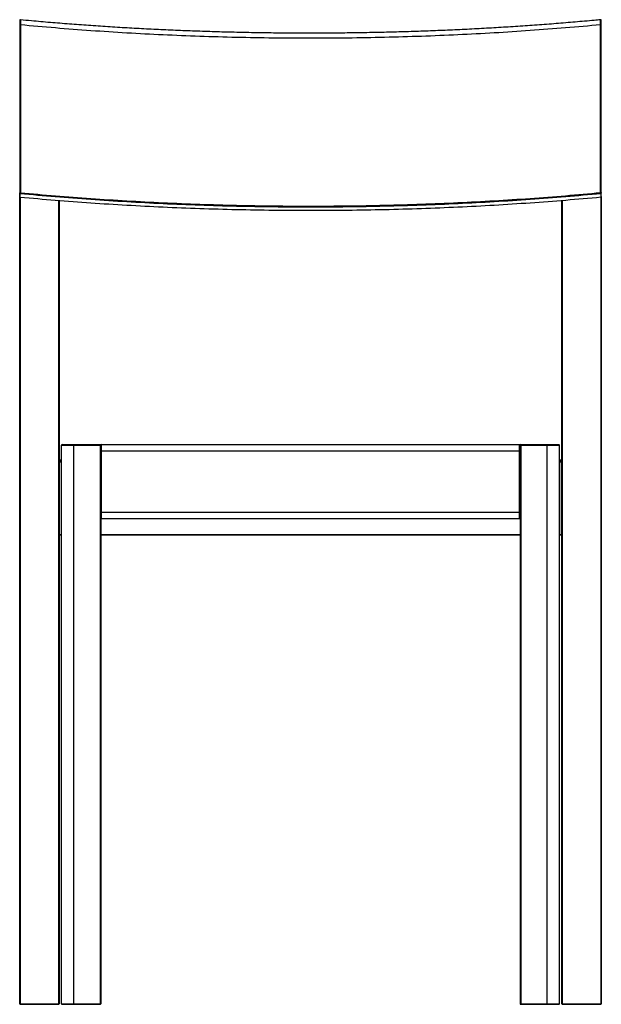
# Model space of a CAD drawing. Header units: millimetres. Extents: x -236 to 236, y -400 to 400.
import ezdxf

# ---------------------------------------------------------------- set-up
doc = ezdxf.new("R2010")
doc.units = ezdxf.units.MM

msp = doc.modelspace()

# ---------------------------------------------------------------- linework, layer by layer
at = {"color": 7, "linetype": 'Continuous', "lineweight": 25}
for p, q in [((-236.49, 395.86), (-236.49, 259.45)), ((-235.84, 396), (-235.84, 259.6)), ((235.84, 259.69), (235.84, 396.09)), ((236.49, 256.62), (236.49, 395.94)), ((-236.49, 256.53), (-236.49, 259.45)), ((-236.45, -399.68), (-236.45, 256.34)), ((-235.99, 256.06), (-235.99, 258.98)), ((235.99, 259.07), (235.99, 256.14)), ((236.03, 256.12), (235.99, 256.14)), ((236.49, 256.6), (236.49, -399.68)), ((-235.99, 256.06), (-236.03, 256.04)), ((-235.95, -400.18), (-235.95, 256.02)), ((-204.95, 253.38), (-204.95, -400.18)), ((-204.45, 253.34), (-204.45, 41.01)), ((204.49, -399.68), (204.49, 253.41)), ((204.99, -400.18), (204.99, 253.45)), ((235.99, 256.12), (235.99, -400.18)), ((-202.52, 54.32), (-170.52, 54.32)), ((-202.52, -399.68), (-202.52, 54.32)), ((-202.02, 54.82), (-171.02, 54.82)), ((-192.52, -400.18), (-192.52, 54.82)), ((-171.02, 54.82), (-171.02, -400.18)), ((-170.52, 54.32), (-170.52, -399.68)), ((-170.52, 49.82), (170.48, 49.82)), ((-170.02, -5.18), (-170.02, 54.82)), ((-170.02, 54.82), (169.98, 54.82)), ((169.98, -5.18), (169.98, 54.82)), ((170.48, 54.32), (202.48, 54.32)), ((170.48, 54.32), (170.48, -399.68)), ((170.98, 54.82), (170.98, -400.18)), ((170.98, 54.82), (201.98, 54.82)), ((192.48, -400.18), (192.48, 54.82)), ((202.48, -399.68), (202.48, 54.32)), ((-204.07, 41.34), (-204.03, 41.34)), ((-202.52, 42.17), (-204.03, 42.17)), ((-204.03, -18.62), (-204.03, 42.17)), ((-204.03, 42.16), (-202.52, 42.16)), ((-204.03, 41.34), (-202.52, 41.34)), ((-204.03, 40.83), (-202.52, 40.83)), ((203.99, 42.17), (202.48, 42.17)), ((202.48, 42.16), (203.99, 42.16)), ((202.48, 41.34), (203.99, 41.34)), ((202.48, 40.83), (203.99, 40.83)), ((203.99, -18.62), (203.99, 42.17)), ((203.99, 41.34), (204.03, 41.34)), ((204.49, -18.12), (204.49, 40.84)), ((-170.52, -0.18), (170.48, -0.18)), ((-170.02, -5.18), (169.98, -5.18)), ((-204.45, -18.38), (-204.45, -399.68)), ((-204.03, -18.14), (-202.52, -18.14)), ((-204.03, -18.62), (-202.52, -18.62)), ((-170.52, -18.14), (170.48, -18.14)), ((-170.52, -18.62), (170.48, -18.62)), ((202.48, -18.14), (203.99, -18.14)), ((202.48, -18.62), (203.99, -18.62)), ((-235.95, -399.7), (-204.95, -399.7)), ((-235.95, -400.18), (-204.95, -400.18)), ((-202.52, -399.68), (-170.52, -399.68)), ((-202.02, -400.18), (-171.02, -400.18)), ((170.48, -399.68), (202.48, -399.68)), ((170.98, -400.18), (201.98, -400.18)), ((204.99, -399.7), (235.99, -399.7)), ((204.99, -400.18), (235.99, -400.18))]:
    msp.add_line(p, q, dxfattribs=at)
for centre, radius, start, end in [((235.99, 256.62), 0.5, 270, 0.00519), ((-202.02, 54.32), 0.5, 90, 180), ((-171.02, 54.32), 0.5, 360, 90), ((-170.02, 54.32), 0.5, 90, 180), ((169.98, 54.32), 0.5, 0, 90), ((170.98, 54.32), 0.5, 90, 180), ((201.98, 54.32), 0.5, 360, 90), ((-204.09, 48.02), 7.2, 266.84743, 270.51127), ((-204.03, 41.67), 0.5, 90, 149.03919), ((-204.03, 41.66), 0.5, 89.99239, 148.95619), ((-204.03, 40.84), 0.5, 94.3411, 147.1556), ((203.99, 41.67), 0.5, 360, 90), ((203.99, 41.66), 0.5, 0.01746, 90.01745), ((204.05, 48.02), 7.2, 269.48922, 273.15072), ((203.99, 40.84), 0.5, 0.01657, 85.70614), ((204.44, 40.99), 0.157, 272.21814, 287.13739), ((-170.02, -4.68), 0.5, 180, 270), ((169.98, -4.68), 0.5, 270, 360), ((-204.09, -10.95), 7.19, 266.84359, 270.51229), ((-204.03, -18.12), 0.5, 211.94189, 270), ((203.99, -18.12), 0.5, 270, 360), ((204.11, -14.54), 3.6, 268.01091, 275.98665), ((-236.07, -396.1), 3.6, 264.01335, 271.98909), ((-235.95, -399.68), 0.5, 180, 270), ((-204.82, -396.1), 3.6, 268.01091, 275.98665), ((-204.95, -399.68), 0.5, 270, 0), ((-202.02, -399.68), 0.5, 180, 270), ((-171.02, -399.68), 0.5, 270, 0), ((170.98, -399.68), 0.5, 180, 270), ((201.98, -399.68), 0.5, 270, 0), ((204.86, -396.1), 3.6, 264.01335, 271.98909), ((204.99, -399.68), 0.5, 180, 270), ((236.11, -396.1), 3.6, 268.01091, 275.98665), ((235.99, -399.68), 0.5, 270, 0)]:
    msp.add_arc(centre, radius, start, end, dxfattribs=at)
for points, knots in [([(235.84, 396.09), (235.84, 396.46), (235.84, 397.21), (235.85, 398.19), (235.87, 399.01), (235.89, 399.8), (235.92, 400.28), (235.94, 400.14), (235.94, 400.13)], [0, 0, 0, 0, 0.160466, 0.320845, 0.481069, 0.6411, 0.959123, 1, 1, 1, 1]), ([(-236.49, 397.89), (-236.49, 397.66), (-236.5, 397.3), (-236.37, 396.64), (-236.24, 396.22), (-236.18, 396)], [0, 0, 0, 0, 0.4496, 0.719649, 1, 1, 1, 1]), ([(-235.94, 400.09), (-236, 400.09), (-236.13, 400.09), (-236.3, 400), (-236.42, 399.87), (-236.48, 399.73), (-236.49, 399.6), (-236.49, 399.55), (-236.49, 399.53)], [0, 0, 0, 0, 0.1917542, 0.3890674, 0.5732251, 0.7381324, 0.8857867, 1, 1, 1, 1]), ([(-236.49, 399.53), (-236.49, 399.54), (-236.49, 399.67), (-236.49, 398.97), (-236.49, 397.65), (-236.49, 396.45), (-236.49, 395.86)], [0, 0, 0, 0, 0.055504, 0.422291, 0.711192, 1, 1, 1, 1]), ([(-235.84, 396), (-235.99, 396.02), (-236.16, 396.01), (-236.41, 395.95), (-236.49, 395.9), (-236.49, 395.86)], [0, 0, 0, 0, 0.5, 0.5, 1, 1, 1, 1]), ([(235.94, 400.19), (234.16, 400.02), (227.29, 399.36), (215.24, 398.3), (199.78, 397.02), (184.25, 395.85), (168.64, 394.76), (152.96, 393.78), (137.23, 392.89), (121.44, 392.09), (105.6, 391.39), (89.72, 390.79), (73.8, 390.29), (57.86, 389.88), (41.89, 389.58), (25.91, 389.37), (9.92, 389.25), (-6.08, 389.24), (-22.07, 389.32), (-38.06, 389.5), (-54.03, 389.78), (-69.99, 390.16), (-85.91, 390.63), (-101.8, 391.2), (-117.65, 391.87), (-133.45, 392.64), (-149.21, 393.5), (-164.9, 394.46), (-180.53, 395.51), (-196.09, 396.66), (-211.57, 397.91), (-224.86, 399.06), (-232.95, 399.82), (-235.94, 400.1)], [0, 0, 0, 0, 0.011668, 0.045067, 0.078468, 0.111869, 0.145272, 0.178675, 0.212079, 0.245484, 0.278889, 0.312295, 0.345702, 0.379108, 0.412515, 0.445923, 0.47933, 0.512738, 0.546145, 0.579553, 0.61296, 0.646367, 0.679774, 0.713181, 0.746587, 0.779993, 0.813398, 0.846802, 0.880206, 0.913609, 0.947011, 0.980412, 1, 1, 1, 1]), ([(-235.94, 400.04), (-235.94, 400.06), (-235.92, 400.19), (-235.89, 399.71), (-235.87, 398.92), (-235.85, 398.1), (-235.84, 397.13), (-235.84, 396.38), (-235.84, 396)], [0, 0, 0, 0, 0.0406887, 0.3587792, 0.5188417, 0.6790965, 0.8395055, 1, 1, 1, 1]), ([(235.84, 396.09), (217.05, 394.3), (197.94, 392.72), (159.24, 389.99), (139.65, 388.84), (100.14, 386.99), (80.22, 386.29), (40.2, 385.35), (20.11, 385.12), (-20.07, 385.11), (-40.16, 385.34), (-80.18, 386.26), (-100.11, 386.95), (-139.63, 388.79), (-159.22, 389.93), (-197.93, 392.65), (-217.04, 394.22), (-235.84, 396)], [0, 0, 0, 0, 0.125, 0.125, 0.25, 0.25, 0.375, 0.375, 0.5, 0.5, 0.625, 0.625, 0.75, 0.75, 0.875, 0.875, 1, 1, 1, 1]), ([(235.84, 396.09), (235.91, 396.1), (235.98, 396.1), (236.14, 396.09), (236.22, 396.08), (236.35, 396.05), (236.41, 396.03), (236.47, 395.99), (236.49, 395.96), (236.49, 395.94)], [0, 0, 0, 0, 0.25, 0.25, 0.5, 0.5, 0.75, 0.75, 1, 1, 1, 1]), ([(236.49, 399.68), (236.49, 399.7), (236.49, 399.78), (236.45, 399.89), (236.38, 399.99), (236.32, 400.06), (236.23, 400.12), (236.11, 400.18), (236.01, 400.18), (235.94, 400.18)], [0, 0, 0, 0, 0.1015562, 0.3003639, 0.4114864, 0.5289586, 0.6500543, 0.7713498, 1, 1, 1, 1]), ([(236.49, 395.94), (236.49, 396.69), (236.49, 398.18), (236.49, 399.45), (236.49, 399.61), (236.49, 399.68)], [0, 0, 0, 0, 0.359566, 0.719415, 1, 1, 1, 1]), ([(-235.84, 259.6), (-235.86, 259.61), (-235.91, 259.61), (-235.98, 259.61), (-236.07, 259.61), (-236.17, 259.6), (-236.29, 259.58), (-236.38, 259.55), (-236.45, 259.52), (-236.48, 259.49), (-236.49, 259.46), (-236.49, 259.45)], [0, 0, 0, 0, 0.065829, 0.144536, 0.235908, 0.343024, 0.500117, 0.646682, 0.764375, 0.899407, 1, 1, 1, 1]), ([(-236.49, 259.45), (-236.49, 259.4), (-236.48, 259.34), (-236.43, 259.22), (-236.39, 259.17), (-236.29, 259.07), (-236.23, 259.04), (-236.11, 258.99), (-236.05, 258.98), (-235.99, 258.98)], [0, 0, 0, 0, 0.25, 0.25, 0.5, 0.5, 0.75, 0.75, 1, 1, 1, 1]), ([(-236.49, 256.53), (-236.49, 256.48), (-236.48, 256.42), (-236.43, 256.3), (-236.39, 256.24), (-236.29, 256.15), (-236.23, 256.11), (-236.11, 256.07), (-236.05, 256.06), (-235.99, 256.06)], [0, 0, 0, 0, 0.25, 0.25, 0.5, 0.5, 0.75, 0.75, 1, 1, 1, 1]), ([(-236.49, 256.52), (-236.48, 256.46), (-236.47, 256.34), (-236.36, 256.18), (-236.2, 256.06), (-236.07, 256.04), (-236.01, 256.03)], [0, 0, 0, 0, 0.21956, 0.48623, 0.752884, 1, 1, 1, 1]), ([(-235.99, 258.98), (-235.97, 259), (-235.95, 259.03), (-235.92, 259.11), (-235.9, 259.16), (-235.87, 259.28), (-235.86, 259.35), (-235.85, 259.48), (-235.84, 259.55), (-235.84, 259.6)], [0, 0, 0, 0, 0.25, 0.25, 0.5, 0.5, 0.75, 0.75, 1, 1, 1, 1]), ([(-235.99, 258.98), (-217.18, 257.2), (-198.05, 255.62), (-159.32, 252.9), (-139.71, 251.76), (-100.17, 249.92), (-80.23, 249.23), (-40.19, 248.31), (-20.08, 248.08), (20.12, 248.08), (40.23, 248.32), (80.27, 249.26), (100.2, 249.96), (139.74, 251.81), (159.34, 252.96), (198.07, 255.69), (217.18, 257.28), (235.99, 259.07)], [0, 0, 0, 0, 0.125, 0.125, 0.25, 0.25, 0.375, 0.375, 0.5, 0.5, 0.625, 0.625, 0.75, 0.75, 0.875, 0.875, 1, 1, 1, 1]), ([(-235.99, 256.06), (-217.16, 254.3), (-198.02, 252.74), (-159.28, 250.05), (-139.67, 248.92), (-100.12, 247.1), (-80.19, 246.42), (-40.17, 245.51), (-20.07, 245.28), (20.11, 245.29), (40.21, 245.52), (80.23, 246.45), (100.16, 247.14), (139.69, 248.97), (159.3, 250.11), (198.03, 252.81), (217.16, 254.38), (235.99, 256.14)], [0, 0, 0, 0, 0.125, 0.125, 0.25, 0.25, 0.375, 0.375, 0.5, 0.5, 0.625, 0.625, 0.75, 0.75, 0.875, 0.875, 1, 1, 1, 1]), ([(-235.84, 259.6), (-217.04, 257.82), (-197.93, 256.25), (-159.22, 253.53), (-139.63, 252.39), (-100.11, 250.55), (-80.18, 249.86), (-40.16, 248.94), (-20.07, 248.71), (20.11, 248.72), (40.2, 248.95), (80.22, 249.89), (100.14, 250.59), (139.65, 252.44), (159.24, 253.59), (197.94, 256.32), (217.05, 257.9), (235.84, 259.69)], [0, 0, 0, 0, 0.125, 0.125, 0.25, 0.25, 0.375, 0.375, 0.5, 0.5, 0.625, 0.625, 0.75, 0.75, 0.875, 0.875, 1, 1, 1, 1]), ([(235.84, 259.69), (235.99, 259.7), (236.16, 259.69), (236.41, 259.64), (236.49, 259.59), (236.49, 259.54)], [0, 0, 0, 0, 0.5, 0.5, 1, 1, 1, 1]), ([(235.84, 259.69), (235.84, 259.63), (235.85, 259.57), (235.86, 259.44), (235.87, 259.37), (235.9, 259.25), (235.92, 259.19), (235.95, 259.11), (235.97, 259.08), (235.99, 259.07)], [0, 0, 0, 0, 0.25, 0.25, 0.5, 0.5, 0.75, 0.75, 1, 1, 1, 1]), ([(236.49, 259.54), (236.49, 259.48), (236.48, 259.42), (236.43, 259.31), (236.39, 259.25), (236.29, 259.16), (236.23, 259.12), (236.11, 259.08), (236.05, 259.07), (235.99, 259.07)], [0, 0, 0, 0, 0.25, 0.25, 0.5, 0.5, 0.75, 0.75, 1, 1, 1, 1]), ([(236.49, 256.62), (236.49, 256.56), (236.48, 256.5), (236.43, 256.38), (236.39, 256.33), (236.29, 256.24), (236.23, 256.2), (236.11, 256.15), (236.05, 256.14), (235.99, 256.14)], [0, 0, 0, 0, 0.25, 0.25, 0.5, 0.5, 0.75, 0.75, 1, 1, 1, 1]), ([(236.38, 259.26), (236.38, 259.27), (236.4, 259.3), (236.43, 259.37), (236.45, 259.46), (236.46, 259.54), (236.47, 259.63), (236.46, 259.67), (236.46, 259.69)], [0, 0, 0, 0, 0.070737, 0.26688, 0.457337, 0.646082, 0.828378, 1, 1, 1, 1]), ([(-204.07, 41.34), (-204.09, 41.34), (-204.14, 41.33), (-204.21, 41.3), (-204.29, 41.25), (-204.35, 41.18), (-204.41, 41.1), (-204.45, 41.01), (-204.48, 40.92), (-204.48, 40.86), (-204.49, 40.84)], [0, 0, 0, 0, 0.093782, 0.231814, 0.369141, 0.502843, 0.635268, 0.768679, 0.900181, 1, 1, 1, 1]), ([(204.45, 40.84), (204.44, 40.86), (204.44, 40.92), (204.41, 41.01), (204.37, 41.1), (204.31, 41.18), (204.25, 41.25), (204.17, 41.3), (204.1, 41.33), (204.05, 41.34), (204.03, 41.34)], [0, 0, 0, 0, 0.099835, 0.231271, 0.364614, 0.496972, 0.630604, 0.767861, 0.90582, 1, 1, 1, 1])]:
    msp.add_open_spline(points, degree=3, knots=knots, dxfattribs=at)

doc.saveas('drawing.dxf')
